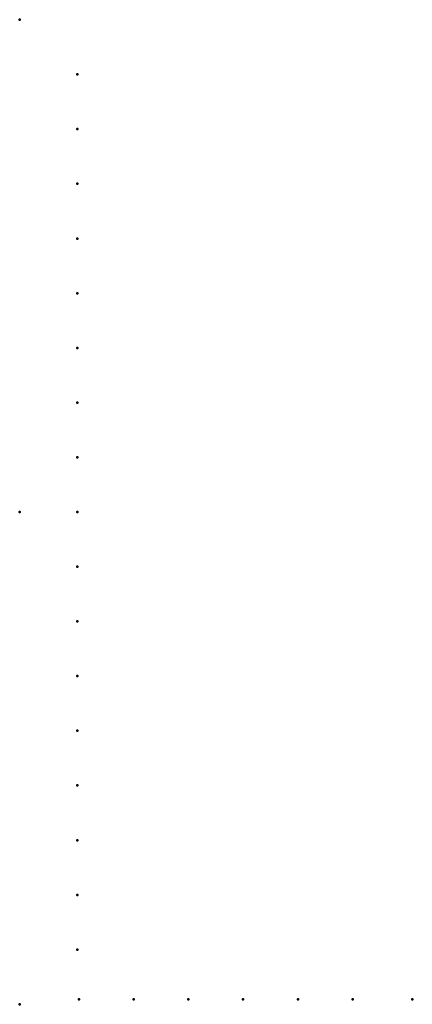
# Model space of a CAD drawing. Header units: millimetres. Extents: x 0 to 239, y -300 to 300.
import ezdxf

# ---------------------------------------------------------------- set-up
doc = ezdxf.new("R2010")
doc.units = ezdxf.units.MM
doc.layers.add('ConnectionPoints', color=7, linetype='Continuous', lineweight=50)

msp = doc.modelspace()

# ---------------------------------------------------------------- linework, layer by layer
at = {"layer": 'ConnectionPoints'}
for p in [(0, 300, 70), (35, 266.64, 70), (35, 233.31, 70), (35, 199.98, 70), (35, 166.65, 70), (35, 133.32, 70), (35, 99.99, 70), (35, 66.66, 70), (35, 33.33, 70), (0, 0), (0, 0, 70), (0, 0, 70), (0, 0, 70), (35, 0, 70), (35, -33.33, 70), (35, -66.66, 70), (35, -99.99, 70), (35, -133.32, 70), (35, -166.65, 70), (35, -199.98, 70), (35, -233.31, 70), (35, -266.64, 70), (0, -300, 70), (36, -297, 70), (69.33, -297, 70), (102.66, -297, 70), (135.99, -297, 70), (169.32, -297, 70), (202.65, -297, 70), (239, -297, 70)]:
    msp.add_point(p, dxfattribs=at)
at = {"layer": 'ConnectionPoints', "extrusion": (0, 1.22465e-16, -1)}
for p in [(35, 266.64, 70), (35, 233.31, 70), (35, 199.98, 70), (35, 166.65, 70), (35, 133.32, 70), (35, 99.99, 70), (35, 66.66, 70), (35, 33.33, 70), (0, 0, 70), (0, 0, 70), (35, 0, 70), (35, -33.33, 70), (35, -66.66, 70), (35, -99.99, 70), (35, -133.32, 70), (35, -166.65, 70), (35, -199.98, 70), (35, -233.31, 70), (35, -266.64, 70), (36, -297, 70), (69.33, -297, 70), (102.66, -297, 70), (135.99, -297, 70), (169.32, -297, 70), (202.65, -297, 70), (239, -297, 70)]:
    msp.add_point(p, dxfattribs=at)
at = {"layer": 'ConnectionPoints', "extrusion": (-1.49976e-32, -1.22465e-16, -1)}
msp.add_point((0, 0), dxfattribs=at)

doc.saveas('drawing.dxf')
